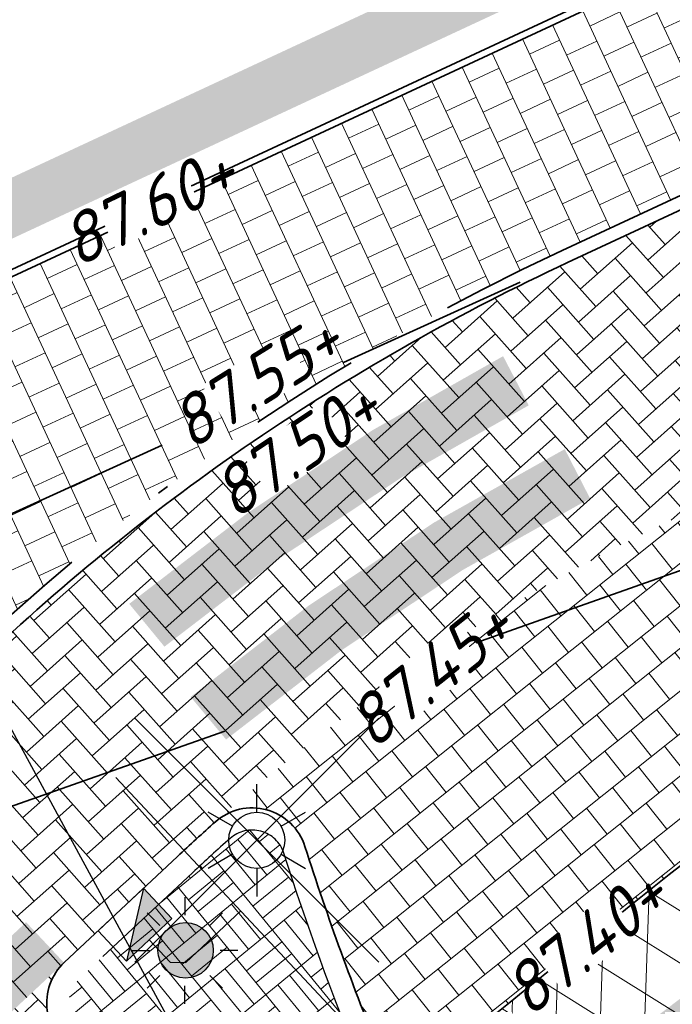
# Model space of a CAD drawing. Header units: metres. Extents: x 195696 to 514079, y 327475 to 328989.
# Tile 90 of 256: x 196032.59 to 196038.48, y 327684.11 to 327692.99. Entities that reach past the tile are written whole.
import ezdxf
from ezdxf import colors
from ezdxf.entities.mleader import LeaderData, LeaderLine
from ezdxf.enums import TextEntityAlignment as Align
from ezdxf.math import Vec2, Vec3

# ---------------------------------------------------------------- set-up
doc = ezdxf.new("R2010")
doc.units = ezdxf.units.M
for name, pattern in [('11strp', [2, 1, -1]), ('CENTER2', [1.125, 0.75, -0.125, 0.125, -0.125]), ('RI-GWA-SO', [18.450000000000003, 6, -1.8, 1.75, -1.8, 1.75, -1.8, 1.75, -1.8]), ('RI-HWA', [7.4, 5, -2.4]), ('RI-HWA_AANSLUITLEIDING-SO', [4.8, 3, -1.8]), ('VH-RIJWIELPADBAND', [20, 8, -2, 2, -2, 0, -2, 2, -2]), ('VH-TROTTOIRBAND_180-200', [20, 10, -2, 2, -2, 2, -2])]:
    doc.linetypes.add(name, pattern=pattern)
for name, color, linetype, lineweight in [('mk-nw-11streep 0.10', 7, '11strp', 35), ('N-WE-KG-WERKGRENS-200-G', 14, 'CENTER2', 35), ('N-WE-OV-ARMATUUR-S-250', 7, 'Continuous', 25), ('N-WE-RI-GWA_TRANSPORTLEIDING-G', 30, 'RI-GWA-SO', 35), ('N-WE-RI-HWA_KOLK_TROTTOIRKOLK-S-250', 150, 'Continuous', 25), ('N-WE-RI-HWA_KOLKAANSLUITLEIDING_PVC-G', 150, 'RI-HWA_AANSLUITLEIDING-SO', 25), ('N-WE-RI-HWA_RIOOLLEIDING_PVC_315-G', 150, 'RI-HWA', 35), ('N-WE-VH-GESLOTENVERHARDING-A-200', 252, 'Continuous', 18), ('N-WE-VH-KANTOPSLUITING_OPSLUITBAND_60X200-G', 5, 'Continuous', 35), ('N-WE-VH-KANTOPSLUITING_RIJWIELPADBAND_40 120_250-G', 1, 'VH-RIJWIELPADBAND', 35), ('N-WE-VH-KANTOPSLUITING_TROTTOIRBAND_180 200_250-G', 6, 'VH-TROTTOIRBAND_180-200', 25), ('N-WE-VH-KANTOPSLUITING_VOORKANTBAND-G', 2, 'Continuous', 35), ('N-WE-VH-KANTVERHARDING-G', 5, 'Continuous', 35), ('N-WE-VH-OPENVERHARDING_BETONSTRAATSTEEN_GRIJS-A', 252, 'Continuous', 18), ('N-WE-VH-OPENVERHARDING_BETONSTRAATSTEEN_ROOD-A', 13, 'Continuous', 18), ('N-WE-VH-TEGEL-A', 252, 'Continuous', 18), ('N-WE-VW-VERKEERSTEKEN_BORD_L-S', 7, 'Continuous', 25), ('V-WE-OV-ARMATUUR-S-250', 7, 'Continuous', 25), ('X-XX-AL-M', 6, 'Continuous', 18), ('X-XX-AL-T18', 7, 'Continuous', 18)]:
    doc.layers.add(name, color=color, linetype=linetype, lineweight=lineweight)
doc.styles.add('NLCS-ISO', font='NLCS-ISO.ttf')
doc.styles.add('NLCS-ISO-M200-T18_CURSIEF', font='NLCS-ISO.ttf', dxfattribs={"oblique": 15, "height": 0.36})
doc.styles.add('NLCS-ISO-M250-T18', font='NLCS-ISO.ttf', dxfattribs={"height": 0.45})
doc.styles.add('NLCS-ISO-M250-T18_CURSIEF', font='NLCS-ISO.ttf', dxfattribs={"oblique": 15, "height": 0.45})
doc.dimstyles.new('NLCS-M250-T18-PIJL_L2_H2', dxfattribs={"dimscale": 0.25, "dimtxt": 2.5, "dimasz": 1.8, "dimexe": 2, "dimexo": 2, "dimgap": 0.7, "dimtad": 1, "dimzin": 0, "dimdsep": 46, "dimtxsty": 'NLCS-ISO-M250-T18', "dimcen": 0, "dimdle": 2, "dimclrd": 256, "dimclre": 256, "dimclrt": 7, "dimazin": 0, "dimtfac": 1, "dimtdec": 3, "dimtofl": 0, "dimtmove": 0, "dimatfit": 3, "dimfxl": 2, "dimfxlon": 1, "dimtfillclr": 256, "dimtolj": 1, "dimtzin": 0, "dimlwd": -1, "dimlwe": -1, "dimarcsym": 0})

# ---------------------------------------------------------------- blocks, each defined once
blk = doc.blocks.new('*D122')
at = {"layer": 'defpoints', "color": 0, "transparency": 16777216}
for p in [(196030.9052933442, 327698.4280130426), (196043.3732493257, 327690.0883443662)]:
    blk.add_point(p, dxfattribs=at)
at = {"layer": 'X-XX-AL-M', "transparency": 16777216}
blk.add_line((196040.7632905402, 327691.8341150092), (196042.9992106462, 327690.3385344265), dxfattribs=at)
blk.add_solid([(196043.0409089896, 327690.4008742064), (196042.9575123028, 327690.2761946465), (196043.3732493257, 327690.0883443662)], dxfattribs=at)
at = {"layer": 'X-XX-AL-M', "color": 7, "transparency": 16777216, "insert": (196041.9166224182, 327691.5438985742), "char_height": 0.45, "attachment_point": 5, "rotation": 326.2219026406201, "style": 'NLCS-ISO-M250-T18', "bg_fill": 3, "box_fill_scale": 1.1, "bg_fill_color": 256, "bg_fill_true_color": 13158600, "bg_fill_transparency": 0}
blk.add_mtext('\\A1;R=15.00', dxfattribs=at)
blk = doc.blocks.new('V-SOV-ARMATUUR-SO')
for p, q in [((8.349587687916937e-10, 1.265625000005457), (1.669846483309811e-09, 2.53125000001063)), ((-1.096064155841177, 0.6328125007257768), (-2.192125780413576, 1.265625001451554)), ((1.096064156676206, 0.6328124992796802), (2.192125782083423, 1.26562499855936)), ((-1.096064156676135, -0.6328124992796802), (-2.192125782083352, -1.26562499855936)), ((1.096064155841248, -0.6328125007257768), (2.192125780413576, -1.265625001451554)), ((-8.349587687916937e-10, -1.265625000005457), (-1.669775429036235e-09, -2.53125000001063))]:
    blk.add_line(p, q)
for points in [[(5.5, 5.5), (-5.5, -5.5)], [(-5.5, 5.5), (5.5, -5.5)]]:
    blk.add_lwpolyline(points)
blk.add_circle((0, 0), 1.265625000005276)
at = {"style": 'NLCS-ISO'}
blk.add_attdef('TYPE', text='', height=1.75, dxfattribs=at).set_placement((0.1052451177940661, 3.816837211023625), align=Align.MIDDLE_CENTER)
blk = doc.blocks.new('SOV-ARMATUUR_SPOT_01-SO')
h = blk.add_hatch(color=256)
edge = h.paths.add_edge_path()
edge.add_arc((0, 0), 1.00012424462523, 0, 360)
at = {"flags": 128}
for points in [[(-0.004839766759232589, 1.947991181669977), (-0.004839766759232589, 1.307911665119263)], [(-1.362653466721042, 1.385566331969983), (-0.9100489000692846, 0.9329617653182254)], [(1.352973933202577, 1.385566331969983), (0.9003693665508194, 0.9329617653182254)], [(-1.92507831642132, 0.02775263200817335), (-1.284998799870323, 0.02775263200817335)], [(1.915398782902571, 0.02775263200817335), (1.275319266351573, 0.02775263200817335)], [(-1.362653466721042, -1.330061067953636), (-0.9100489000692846, -0.8774565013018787)], [(1.352973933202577, -1.330061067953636), (0.9003693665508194, -0.8774565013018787)], [(-0.004839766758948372, -1.892485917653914), (-0.004839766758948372, -1.252406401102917)]]:
    blk.add_lwpolyline(points, dxfattribs=at)
blk.add_circle((0, 0), 1.00012424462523)
at = {"style": 'NLCS-ISO'}
blk.add_attdef('TYPE', text='', height=1.8, dxfattribs=at).set_placement((0.1052451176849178, 3.56998901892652), align=Align.MIDDLE_CENTER)
blk = doc.blocks.new('SRI-KOLK_TROTTOIR-SO')
blk.add_hatch(color=256).paths.add_polyline_path([(1.125000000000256, 1.499999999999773), (-1.124999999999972, 1.499999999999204), (-1.124999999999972, 5.684341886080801e-13)])
blk.add_line((-1.124999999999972, 0), (1.124999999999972, 1.499999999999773))
at = {"flags": 128}
blk.add_lwpolyline([(-1.124999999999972, 0), (1.124999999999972, 0), (1.124999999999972, 1.499999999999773), (-1.124999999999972, 1.499999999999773)], close=True, dxfattribs=at)

msp = doc.modelspace()

# ---------------------------------------------------------------- hatches: boundary and pattern name
at = {"layer": 'N-WE-VH-GESLOTENVERHARDING-A-200', "lineweight": 0}
h = msp.add_hatch(dxfattribs=at)
h.set_pattern_fill('AVH-GESLOTEN-SOD', color=256, scale=0.2, angle=28, pattern_type=2)
h.set_pattern_definition([(87.99999999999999, (0, 0), (-0.3997563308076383, 0.01395979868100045), []), (148, (0, 0), (-0.2119677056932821, -0.3392192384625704), [])])
edge = h.paths.add_edge_path()
edge.add_line((196026.8631397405, 327675.6643210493), (196028.6413619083, 327672.1189636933))
edge.add_arc((196029.1059496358, 327672.3037831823), 0.4999999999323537, 126.28143148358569, 201.6933538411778, ccw=False)
edge.add_arc((195991.3818437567, 327723.6939985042), 63.24999917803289, 306.2813402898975, 307.0398418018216)
edge.add_line((196029.4817600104, 327673.2067845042), (196037.5175742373, 327679.2709703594))
edge.add_arc((196107.5631562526, 327588.4218612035), 114.7167999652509, 126.44709753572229, 127.63258668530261, ccw=False)
edge.add_arc((195954.1910585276, 327795.6090339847), 143.0613822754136, 306.5622702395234, 307.5174127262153)
edge.add_arc((196041.4830001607, 327681.9502605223), 0.2508643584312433, 37.03281675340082, 131.7974654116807, ccw=False)
edge.add_arc((196059.4520842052, 327693.3031306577), 21.00502132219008, 199.195798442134, 212.2280615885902, ccw=False)
edge.add_line((196039.6149319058, 327686.3967343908), (196039.6160288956, 327686.3927906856))
edge.add_arc((196039.3784738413, 327686.3252973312), 0.2469569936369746, -51.865141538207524, 15.860732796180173, ccw=False)
edge.add_arc((196193.8027407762, 327489.6327582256), 249.8226516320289, 128.1356313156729, 129.2607762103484)
edge.add_arc((196181.3363451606, 327504.860771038), 230.1426328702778, 129.2569575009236, 129.3538991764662)
edge.add_line((196035.4009321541, 327682.8171890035), (196031.1547055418, 327679.2560002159))
edge.add_arc((196193.8027448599, 327489.632753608), 249.8226577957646, 130.6211157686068, 131.0896321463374)
edge.add_arc((195990.1752496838, 327723.140617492), 60.00000000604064, 307.69549554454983, 311.08963215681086, ccw=False)
at = {"layer": 'N-WE-VH-OPENVERHARDING_BETONSTRAATSTEEN_GRIJS-A', "lineweight": 0}
h = msp.add_hatch(dxfattribs=at)
h.set_pattern_fill('AVH-BSS_DIKFORMAAT_BLOK', color=256, scale=2, angle=39.30543104, pattern_type=2)
h.set_pattern_definition([(39.30543104, (196035.2740905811, 327682.9718215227), (-0.2622500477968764, 0.3203449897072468), []), (39.30543104, (196035.1866738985, 327683.078603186), (0.0580949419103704, 0.5825950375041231), [0.414, -0.414]), (39.30543104, (196035.0992572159, 327683.1853848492), (0.0580949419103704, 0.5825950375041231), [0.414, -0.414]), (129.30543104, (196035.2740905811, 327682.9718215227), (-0.3203449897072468, -0.2622500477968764), []), (129.30543104, (196035.1673089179, 327682.8844048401), (-0.5825950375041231, 0.0580949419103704), [0.414, -0.414]), (129.30543104, (196035.0605272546, 327682.7969881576), (-0.5825950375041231, 0.0580949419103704), [0.414, -0.414])])
edge = h.paths.add_edge_path()
edge.add_arc((196035.385823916, 327683.4509871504), 0.2999909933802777, 309.2620479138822, 382.2605995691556)
edge.add_arc((196059.4482632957, 327693.2997709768), 25.70000000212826, 197.7380692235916, 202.2593266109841, ccw=False)
edge.add_arc((196034.6843225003, 327685.3784556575), 0.2999999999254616, 17.73806932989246, 131.5805147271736)
edge.add_arc((196045.9667443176, 327672.6620502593), 17.30000024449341, 131.5805147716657, 133.1005329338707)
edge.add_line((196034.1459903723, 327685.2937478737), (196033.1252919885, 327684.3385774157))
edge.add_arc((196033.3302761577, 327684.119530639), 0.3000000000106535, 133.1005328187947, 242.4267239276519)
edge.add_line((196033.1914113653, 327683.8536047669), (196034.8351538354, 327682.9952529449))
edge.add_line((196034.8351538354, 327682.9952529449), (196035.0524602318, 327683.1775016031))
edge.add_line((196035.0524602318, 327683.1775016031), (196035.2434513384, 327682.9497710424))
edge.add_line((196035.2434513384, 327682.9497710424), (196035.5756786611, 327683.2187162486))
h = msp.add_hatch(dxfattribs=at)
h.set_pattern_fill('AVH-BSS_KEIFORMAAT_KEPER', color=256, scale=2, angle=-46.89946719, pattern_type=2)
h.set_pattern_definition([(313.10053281, (196027.736232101, 327685.2087811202), (0.2968216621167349, -0.009843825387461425), [0.63, -0.21]), (223.10053281, (196028.0428975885, 327685.4957589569), (0.2968216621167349, -0.009843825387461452), [0.63, -0.21])])
edge = h.paths.add_edge_path()
edge.add_line((196034.669357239, 327682.8562040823), (196033.0988348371, 327683.6763208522))
edge.add_arc((196033.3302761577, 327684.119530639), 0.4999999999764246, 133.1005328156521, 242.42672392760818, ccw=False)
edge.add_line((196032.9886358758, 327684.4846086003), (196028.9677137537, 327680.7218260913))
edge.add_arc((196029.3093540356, 327680.3567481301), 0.4999999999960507, 64.61333838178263, 133.1005328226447, ccw=False)
edge.add_line((196029.5237164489, 327680.808465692), (196031.2505874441, 327679.9889796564))
edge.add_line((196031.2505874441, 327679.9889796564), (196034.669357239, 327682.8562040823))
at = {"layer": 'N-WE-VH-OPENVERHARDING_BETONSTRAATSTEEN_ROOD-A', "lineweight": 0}
h = msp.add_hatch(dxfattribs=at)
h.set_pattern_fill('AVH-BSS_KEIFORMAAT_KEPER', color=256, scale=2, angle=41.71091733, pattern_type=2)
h.set_pattern_definition([(41.71091733, (0, 0), (0.01703914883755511, 0.2964956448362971), [0.63, -0.21]), (311.71091733, (-0.279456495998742, 0.3135347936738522), (0.01703914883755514, 0.2964956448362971), [0.63, -0.21])])
edge = h.paths.add_edge_path()
edge.add_arc((196037.1885252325, 327698.3568886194), 7.000000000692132, 294.9458778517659, 307.1630261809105)
edge.add_arc((196041.2762466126, 327693.7850651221), 1.016425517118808, 277.966664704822, 277.9667789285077)
edge.add_line((196041.4171220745, 327692.778449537), (196039.0269807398, 327688.4037298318))
edge.add_arc((196038.7838702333, 327688.345443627), 0.2500000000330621, 13.48229141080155, 114.6074170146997)
edge.add_arc((196045.9667442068, 327672.6620502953), 17.50000014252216, 114.6074168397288, 133.1005326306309)
edge.add_line((196034.0093342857, 327685.4397790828), (196028.9927917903, 327680.7452941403))
edge.add_line((196028.9927917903, 327680.7452941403), (196026.8853432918, 327682.1970681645))
edge.add_line((196026.8853432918, 327682.1970681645), (196032.3011327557, 327687.2651687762))
edge.add_arc((196045.966744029, 327672.662050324), 20.00000000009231, 114.94583962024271, 133.1005328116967, ccw=False)
edge.add_line((196037.5315168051, 327690.7961877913), (196040.1408589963, 327692.0099424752))
at = {"layer": 'N-WE-VH-TEGEL-A', "lineweight": 0}
h = msp.add_hatch(dxfattribs=at)
h.set_pattern_fill('AVH-TEGEL_300X300_HALFST', color=256, angle=24.9458396, pattern_type=2)
h.set_pattern_definition([(24.9458396, (196025.9705386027, 327687.6242984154), (0.2087478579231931, 0.2625344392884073), [0.3, -0.3]), (114.9458396, (196025.9705386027, 327687.6242984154), (-0.2720120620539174, -0.1265284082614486), [])])
edge = h.paths.add_edge_path()
edge.add_arc((196030.0425431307, 327685.836363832), 0.3799999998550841, 242.4267239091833, 313.1005328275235)
edge.add_line((196030.3021897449, 327685.5589045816), (196032.2191390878, 327687.3527874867))
edge.add_arc((196045.9667440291, 327672.6620503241), 20.1200000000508, 114.945839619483, 133.10053281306, ccw=False)
edge.add_line((196037.4809054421, 327690.9049926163), (196040.0902476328, 327692.1187472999))
edge.add_arc((196037.1885294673, 327698.3568905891), 6.880000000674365, 294.9458396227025, 324.9294405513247)
edge.add_line((196042.8194315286, 327694.4037472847), (196041.7597006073, 327694.9687430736))
edge.add_line((196041.7597006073, 327694.9687430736), (196025.9705386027, 327687.6242984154))
edge.add_line((196025.9705386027, 327687.6242984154), (196026.6005191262, 327687.2050758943))
edge.add_line((196026.6005191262, 327687.2050758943), (196029.866647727, 327685.4995243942))
h = msp.add_hatch(dxfattribs=at)
h.set_pattern_fill('AVH-TEGEL_300X300_HALFST', color=256, angle=-51.43074724, pattern_type=2)
h.set_pattern_definition([(308.56925276, (196035.5957890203, 327688.0334563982), (0.304316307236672, -0.1410375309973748), [0.3, -0.3]), (38.56925276, (196035.5957890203, 327688.0334563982), (-0.1870380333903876, 0.2345565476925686), [])])
h.paths.add_polyline_path([(196039.529397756, 327686.1298139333, -0.5149189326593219), (196039.1388590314, 327686.2444114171, -0.02476523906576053), (196038.540759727, 327688.2871574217, -0.3584204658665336), (196038.679770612, 327688.5727391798, 0.0741948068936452), (196034.3524865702, 327685.7524675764, -0.5420659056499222), (196035.1605521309, 327685.5307886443, 0.0197008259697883), (196035.8474155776, 327683.6431676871, -0.3314069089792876), (196035.7022459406, 327683.0638591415, -0.004907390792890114)])

# ---------------------------------------------------------------- linework, layer by layer
at = {"layer": 'mk-nw-11streep 0.10', "linetype": 'ByBlock', "ltscale": 2, "const_width": 0.5, "flags": 128}
for points in [[(196037.0647654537, 327689.7300694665, 0.05201828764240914), (196033.7337330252, 327687.5252916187, 0.05201828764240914)], [(196037.6195935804, 327688.8912702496, 0.05487696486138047), (196034.2890686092, 327686.6868282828, 0.05487696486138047)]]:
    msp.add_lwpolyline(points, format="xyb", dxfattribs=at)
msp.add_lwpolyline([(196039.7277505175, 327684.735229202), (196036.4581303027, 327682.2678271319)], dxfattribs=at)
at = {"layer": 'mk-nw-11streep 0.10', "ltscale": 2, "const_width": 0.5, "flags": 128}
msp.add_lwpolyline([(196032.8152834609, 327684.6647778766), (196028.7994258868, 327680.9067347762)], dxfattribs=at)
at = {"layer": 'N-WE-KG-WERKGRENS-200-G', "ltscale": 20, "const_width": 0.5, "flags": 128}
msp.add_lwpolyline([(195828.5449324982, 327534.879240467, 0.003022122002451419), (195829.93590122, 327535.771814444, 0.01445730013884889), (195849.9203571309, 327549.7795194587), (195856.8154032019, 327554.916298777, 0.003168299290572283), (195864.1639217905, 327560.5850023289, 0.004116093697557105), (195873.665133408, 327568.1354444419), (195875.2468758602, 327569.7402853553, -0.04590442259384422), (195893.6684553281, 327584.1758765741, -0.003920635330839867), (195895.415665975, 327585.2829132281), (195899.6903654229, 327587.1140162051), (195908.6549476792, 327591.1456296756), (195913.7783480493, 327593.5262803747), (195911.7519175, 327599.815644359, 0.01672595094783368), (195914.3030782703, 327602.3834741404, -0.05873833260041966), (195918.1914157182, 327605.6903519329, -0.0149636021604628), (195933.7835255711, 327615.4114837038, -0.02290013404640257), (195960.6453597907, 327629.6436936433), (195962.2695904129, 327626.1022357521), (195964.6556142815, 327627.196545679), (195963.0164419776, 327630.7705827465), (195985.3556549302, 327641.6865604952), (195986.2883373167, 327639.6407298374), (195991.3787427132, 327641.9896044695), (195991.2167854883, 327642.3405929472), (196016.8331699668, 327654.1033951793), (196043.3648561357, 327666.2187952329), (196062.7450758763, 327674.9827924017, -0.2249660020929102), (196073.449816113, 327674.7914675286, -0.1421209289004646), (196089.6624870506, 327659.9048043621), (196098.6602686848, 327645.085066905), (196102.7039221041, 327638.3856411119), (196105.2942913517, 327634.0936276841), (196104.5483598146, 327630.4830016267), (196106.5069983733, 327630.0783598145), (196106.8157439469, 327631.572819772), (196109.5556329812, 327627.0332549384), (196106.9175713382, 327623.6433724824), (196107.2726273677, 327621.2378997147), (196108.1724373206, 327618.762568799), (196115.3588616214, 327620.4646843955), (196117.1091711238, 327616.5289866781), (196119.7797565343, 327617.7166670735), (196121.91969184, 327613.0267845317, -0.00392140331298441), (196122.0892688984, 327612.647286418), (196123.750845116, 327608.8491332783), (196134.2791748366, 327613.0028017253), (196129.7162030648, 327622.9043765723), (196131.4787331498, 327623.7577356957), (196131.9220392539, 327622.8057424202), (196136.5309742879, 327625.0444784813), (196135.9782779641, 327626.2430509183, 0.0008442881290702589), (196135.4677727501, 327627.3242460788, 0.00200703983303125), (196134.3940288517, 327629.5648853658, 0.01591494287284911), (196124.8497653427, 327647.7894020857), (196123.6001729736, 327650.0628411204), (196120.6893621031, 327655.3570407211, -0.0299467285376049), (196119.8876454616, 327657.1722740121, -0.03392687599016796), (196119.2473421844, 327659.3243675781, -0.079656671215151), (196118.7071710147, 327669.5938870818, -0.05596398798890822), (196120.895766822, 327679.4810814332, -0.02465094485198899), (196122.3280872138, 327683.3089118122, -0.06398449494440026), (196127.6991712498, 327692.3564989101, -0.0612915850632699), (196136.293138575, 327701.4290951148, -0.002153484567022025), (196137.0448438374, 327702.0496886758), (196134.1238128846, 327705.3584450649), (196130.8403230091, 327710.2730661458), (196128.7795578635, 327714.2167266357), (196130.2824716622, 327714.9511575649), (196136.9835533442, 327718.6725045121), (196150.0915809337, 327725.9518544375), (196156.6698113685, 327729.6049777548, 0.02051814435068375), (196159.759876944, 327731.9555349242, 0.01138610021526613), (196162.7602591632, 327734.61370686), (196165.2195120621, 327736.8760195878), (196167.7078296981, 327739.1642312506), (196170.8379913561, 327742.0864486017), (196172.2114536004, 327743.3378795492), (196172.7900103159, 327745.3866384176), (196177.2139084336, 327749.0588039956), (196171.1339694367, 327757.446802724), (196170.3308734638, 327756.8646883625), (196166.3917223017, 327754.1642742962, -0.0100198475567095), (196156.8914572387, 327748.0422097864, -0.01471472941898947), (196147.7306214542, 327742.3407961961, -0.01528916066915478), (196132.0511333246, 327733.9555756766), (196122.9626991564, 327729.5143181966), (196100.9848614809, 327719.042824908), (196087.5797895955, 327712.7232624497), (196081.7786652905, 327709.9886752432, -0.2480229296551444), (196065.9737873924, 327710.7727387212, -0.0712461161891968), (196063.1016454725, 327712.8429666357), (196060.8679620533, 327714.9103437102), (196050.3103998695, 327724.2971762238), (196044.9293871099, 327729.4094879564), (196037.4614946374, 327736.5039462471), (196032.9629942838, 327731.7832916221), (196022.0346868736, 327741.8797633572), (196018.5616055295, 327737.8270700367), (196029.6593570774, 327728.3165073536), (196024.2891402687, 327722.6810873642), (196034.8576936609, 327713.3451998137), (196036.6471843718, 327711.7636285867), (196037.5375465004, 327710.9511731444), (196040.1934819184, 327706.0842392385), (196041.8161890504, 327702.9959890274), (196042.3214468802, 327700.6229266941), (196041.2663362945, 327695.3568707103), (196023.709869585, 327687.1903512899), (196023.4951042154, 327687.5758275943), (195979.9437075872, 327667.9113284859), (195976.7737302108, 327674.8803333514), (195975.8441556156, 327679.2544665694), (195926.1986886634, 327656.7524510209), (195882.7902105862, 327637.089170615), (195881.879234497, 327639.009765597), (195874.9585656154, 327635.9455117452), (195875.384539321, 327634.9207798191, -0.04918109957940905), (195875.5385754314, 327634.4258961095, -0.2318256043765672), (195874.9557544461, 327632.1454860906, -0.07746400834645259), (195874.3361499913, 327631.6101987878), (195873.9705564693, 327631.4274020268), (195873.5946628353, 327631.2433504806), (195871.5802376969, 327630.3158382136), (195870.8957485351, 327630.0005341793), (195869.0103416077, 327629.1436501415), (195872.6494445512, 327620.8904526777), (195873.4676874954, 327621.2196042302, -0.07566582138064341), (195875.1650564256, 327621.7493192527), (195875.3232605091, 327621.7713942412), (195875.4866921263, 327621.7896601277, -0.08613164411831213), (195877.2482289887, 327621.6983242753, -0.01963332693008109), (195877.6368416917, 327621.5943180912, -0.1395863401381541), (195880.0341996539, 327620.0301874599, -0.05548109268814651), (195880.685988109, 327619.0919567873), (195880.8395418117, 327618.7565879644), (195880.9070976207, 327618.608889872), (195878.4306356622, 327617.5280064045), (195879.5647862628, 327616.8923987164), (195882.3475669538, 327610.7493257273), (195879.8452018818, 327608.734657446, 0.1964746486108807), (195876.1627006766, 327602.0723668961, -0.1879515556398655), (195875.3311774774, 327600.5077894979), (195872.4633350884, 327598.0391846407, 0.01059940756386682), (195868.9136781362, 327594.85022724), (195868.0938996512, 327594.081733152, -0.02178076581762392), (195864.8276881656, 327591.2767985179), (195861.4742628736, 327588.6417396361), (195859.1297837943, 327585.548004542, -0.03149793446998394), (195856.5342211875, 327582.6121502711, -0.008822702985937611), (195850.2659221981, 327577.0803502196, -0.01452253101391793), (195839.5124260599, 327568.4463028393), (195839.2340966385, 327568.2322805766, -0.02049592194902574), (195820.3248775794, 327554.9465112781), (195818.0145626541, 327553.4715049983), (195816.984273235, 327552.8391840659), (195828.5449324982, 327534.879240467)], format="xyb", close=True, dxfattribs=at)
at = {"layer": 'N-WE-RI-GWA_TRANSPORTLEIDING-G', "elevation": 87.49799999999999, "flags": 128}
msp.add_lwpolyline([(196047.4332613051, 327695.3198778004), (196004.1885189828, 327675.6468775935)], dxfattribs=at)
at = {"layer": 'N-WE-RI-HWA_KOLKAANSLUITLEIDING_PVC-G'}
for points in [[(196035.2835010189, 327683.2050031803), (196035.1184980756, 327683.4250009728), (196035.1384962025, 327683.5650012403), (196035.4921140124, 327683.8302219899), (196035.5037851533, 327683.9632386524), (196033.4045927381, 327686.2064427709)], [(196033.7552152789, 327684.6883853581), (196033.9431174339, 327684.4875924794), (196034.0844610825, 327684.4829049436), (196034.5818798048, 327684.9483898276)]]:
    msp.add_lwpolyline(points, dxfattribs=at)
at = {"layer": 'N-WE-RI-HWA_RIOOLLEIDING_PVC_315-G'}
msp.add_line((196076.3151875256, 327701.3237327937, 3.048003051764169), (196020.1698853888, 327681.5438900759, 84.44999694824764), dxfattribs=at)
at = {"layer": 'N-WE-VH-KANTOPSLUITING_OPSLUITBAND_60X200-G', "flags": 128}
msp.add_lwpolyline([(196025.8791316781, 327687.5817798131), (196041.7597006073, 327694.9687430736), (196042.8932663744, 327700.6263687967), (196042.3478336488, 327703.1881219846), (196040.6871628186, 327706.3486226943), (196037.9842301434, 327711.3016778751), (196037.0213680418, 327712.1802895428), (196035.2285456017, 327713.7648053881), (196024.8635170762, 327722.9209062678)], dxfattribs=at)
at = {"layer": 'N-WE-VH-KANTOPSLUITING_RIJWIELPADBAND_40 120_250-G', "ltscale": 0.5, "flags": 128}
msp.add_lwpolyline([(196026.3458918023, 327724.4473268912), (196034.5355152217, 327717.4276128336, -0.0909051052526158), (196039.048431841, 327711.8566435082), (196041.7450504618, 327706.915158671), (196043.1219821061, 327704.2946553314, -0.08848366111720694), (196043.8528088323, 327701.9916812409, -0.1002065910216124), (196043.4363188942, 327695.9621520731, -0.2201300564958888), (196040.2472872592, 327692.1917954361), (196037.4809054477, 327690.9049926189, 0.07938090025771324), (196032.2191390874, 327687.3527874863), (196030.3021897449, 327685.5589045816, -0.3185341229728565), (196029.866647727, 327685.4995243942), (196025.8121103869, 327687.6167779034)], format="xyb", dxfattribs=at)
at = {"layer": 'N-WE-VH-KANTOPSLUITING_TROTTOIRBAND_180 200_250-G', "ltscale": 0.5, "flags": 128}
msp.add_lwpolyline([(196035.2434513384, 327682.9497710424, 0.03148868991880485), (196035.2740905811, 327682.9718215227, -0.0004230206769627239), (196035.5756786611, 327683.2187162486, 0.3297435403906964), (196035.6634567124, 327683.5646296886, -0.01973026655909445), (196034.9700602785, 327685.4698554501, 0.5420659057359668), (196034.4852209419, 327685.6028628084, 0.006632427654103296), (196034.1459903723, 327685.2937478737), (196033.1252919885, 327684.3385774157, 0.5168359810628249), (196033.1914113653, 327683.8536047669), (196034.8351538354, 327682.9952529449)], format="xyb", dxfattribs=at)
at = {"layer": 'N-WE-VH-KANTOPSLUITING_VOORKANTBAND-G', "flags": 128}
for points in [[(196026.4239870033, 327724.5384374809), (196034.6136104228, 327717.5187234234, -0.09090510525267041), (196039.1537679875, 327711.9141265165), (196041.8508392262, 327706.9718122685), (196043.2282103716, 327704.3504724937, -0.08848366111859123), (196043.9717840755, 327702.0073302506, -0.1002065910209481), (196043.5520125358, 327695.9302933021, -0.2201300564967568), (196040.2978986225, 327692.0829906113), (196037.5315168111, 327690.7961877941, 0.0793809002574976), (196032.3011327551, 327687.2651687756), (196030.3841834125, 327685.4712858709, -0.3185341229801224), (196029.81110181, 327685.3931540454), (196025.675, 327687.553), (196041.7068401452, 327695.0103281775), (196042.832, 327700.626), (196042.2908717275, 327703.1675363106), (196040.6342684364, 327706.3202958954), (196037.9363711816, 327711.2641237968), (196036.9812769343, 327712.1356472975), (196035.1888114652, 327713.7198476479), (196024.8218189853, 327722.877683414)], [(196035.8496905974, 327683.6376093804, -0.01975972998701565), (196035.1605521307, 327685.5307886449, 0.542065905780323), (196034.3524865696, 327685.7524675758, 0.006632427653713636), (196034.0093342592, 327685.439779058), (196032.9886358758, 327684.4846086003, 0.5168359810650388), (196033.0988348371, 327683.6763208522), (196034.669357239, 327682.8562040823)]]:
    msp.add_lwpolyline(points, format="xyb", dxfattribs=at)
at = {"layer": 'N-WE-VH-KANTVERHARDING-G'}
msp.add_lwpolyline([(196039.5309733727, 327686.131050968, 0.004909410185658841), (196035.7022345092, 327683.0638497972)], format="xyb", dxfattribs=at)

# ---------------------------------------------------------------- block references
at = {"layer": 'N-WE-OV-ARMATUUR-S-250', "xscale": 0.25, "yscale": 0.25, "zscale": 0.25, "rotation": 89.99153571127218}
msp.add_blockref('SOV-ARMATUUR_SPOT_01-SO', (196034.0833253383, 327684.593347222), dxfattribs=at)
at = {"layer": 'N-WE-RI-HWA_KOLK_TROTTOIRKOLK-S-250', "xscale": 0.25, "yscale": 0.25, "zscale": 0.25, "rotation": 223.1005328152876}
msp.add_blockref('SRI-KOLK_TROTTOIR-SO', (196033.4989850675, 327684.9621938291), dxfattribs=at)
at = {"layer": 'V-WE-OV-ARMATUUR-S-250', "xscale": 0.2, "yscale": 0.2, "zscale": 0.2}
msp.add_blockref('V-SOV-ARMATUUR-SO', (196034.726, 327685.586, 87.604), dxfattribs=at)

# ---------------------------------------------------------------- leaders
at = {"layer": 'N-WE-VW-VERKEERSTEKEN_BORD_L-S'}
ml = msp.add_multileader_mtext('Standard', dxfattribs=at)
ml.set_content('', color=256, style='NLCS-ISO-M200-T18_CURSIEF')
ml.set_leader_properties(color=256, linetype='ByLayer', lineweight=-1)
ml.build(insert=Vec2(0, 0))
ml.multileader.update_dxf_attribs({"text_left_attachment_type": 5, "text_right_attachment_type": 5, "dogleg_length": 0.36, "arrow_head_size": 0.36})
ctx = ml.context
ctx.base_point, ctx.char_height, ctx.arrow_head_size, ctx.landing_gap_size, ctx.plane_origin, ctx.plane_x_axis, ctx.plane_y_axis = Vec3(196038.2550325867, 327695.114775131), 0.36, 0.36, 0.18, Vec3(196039.2632576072, 327692.5225025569), Vec3(-0.9999734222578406, -0.00729073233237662), Vec3(0.00729073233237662, -0.9999734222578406)
ctx.left_attachment, ctx.right_attachment = 5, 5
notes = []
notes.append((ctx, [(0, (1, 1, 0), (196038.6150230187, 327695.1173997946), (-0.9999734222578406, -0.007290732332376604), 0.36, [(0, [(196042.0899702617, 327689.2001746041)], 0, [])])]))
ctx.mtext.insert, ctx.mtext.text_direction, ctx.mtext.rotation, ctx.mtext.flow_direction = Vec3(196038.0776620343, 327694.7534723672), Vec3(-0.9999734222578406, -0.00729073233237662), 3.148883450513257, 5
ml = msp.add_multileader_mtext('Standard', dxfattribs=at)
ml.set_content('', color=256, style='NLCS-ISO-M200-T18_CURSIEF')
ml.set_leader_properties(color=256, linetype='ByLayer', lineweight=-1)
ml.build(insert=Vec2(0, 0))
ml.multileader.update_dxf_attribs({"text_left_attachment_type": 5, "text_right_attachment_type": 5, "dogleg_length": 0.36, "arrow_head_size": 0.36})
ctx = ml.context
ctx.base_point, ctx.char_height, ctx.arrow_head_size, ctx.landing_gap_size, ctx.plane_origin, ctx.plane_x_axis, ctx.plane_y_axis = Vec3(196029.6751570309, 327691.1403487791), 0.36, 0.36, 0.18, Vec3(196030.6833820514, 327688.548076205), Vec3(-0.9999734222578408, -0.007290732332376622), Vec3(0.007290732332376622, -0.9999734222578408)
ctx.left_attachment, ctx.right_attachment = 5, 5
notes.append((ctx, [(0, (1, 1, 0), (196030.0351474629, 327691.1429734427), (-0.9999734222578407, -0.007290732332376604), 0.36, [(0, [(196034.1406993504, 327683.5860163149)], 0, [])])]))
ctx.mtext.insert, ctx.mtext.text_direction, ctx.mtext.rotation, ctx.mtext.flow_direction = Vec3(196029.4977864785, 327690.7790460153), Vec3(-0.9999734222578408, -0.007290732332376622), 3.148883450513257, 5
for ctx, leaders in notes:
    for number, flags, end, landing, length, lines in leaders:
        leader = LeaderData()
        leader.index, (leader.has_last_leader_line, leader.has_dogleg_vector, leader.attachment_direction) = number, flags
        leader.last_leader_point, leader.dogleg_vector, leader.dogleg_length = Vec3(end), Vec3(landing), length
        for number, points, colour, breaks in lines:
            line = LeaderLine()
            line.index, line.vertices, line.color, line.breaks = number, Vec3.list(points), colors.encode_raw_color(colour), breaks
            leader.lines.append(line)
        ctx.leaders.append(leader)

# ---------------------------------------------------------------- next in the draw order: texts
at = {"layer": 'X-XX-AL-T18', "char_height": 0.45, "attachment_point": 5, "rotation": 38.54034878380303, "style": 'NLCS-ISO-M250-T18_CURSIEF', "bg_fill": 3, "box_fill_scale": 1, "bg_fill_color": 256, "bg_fill_transparency": 0}
for s, insert in [('87.45+', (196036.2889273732, 327687.0864915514)), ('87.40+', (196037.6912691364, 327684.666151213))]:
    msp.add_mtext_dynamic_manual_height_columns(s, width=0.8572391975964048, gutter_width=4.5, heights=[0], dxfattribs=dict(at, insert=insert))

# ---------------------------------------------------------------- next in the draw order: dimensions: what is measured, and where the dimension line sits
at = {"layer": 'X-XX-AL-M'}
dim = msp.add_radius_dim(center=(196030.9052933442, 327698.4280130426), mpoint=(196043.3732493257, 327690.0883443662), dimstyle='NLCS-M250-T18-PIJL_L2_H2', override={"dimpost": 'R=<>', "dimtfill": 1}, dxfattribs=at)
dim.commit()
dim.dimension.update_dxf_attribs({"geometry": '*D122', "text_midpoint": (196041.6942312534, 327691.211419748), "dimtype": 164})

# ---------------------------------------------------------------- next in the draw order: texts
at = {"layer": 'X-XX-AL-T18', "char_height": 0.45, "attachment_point": 5, "style": 'NLCS-ISO-M250-T18_CURSIEF', "bg_fill": 3, "box_fill_scale": 1, "bg_fill_color": 256, "bg_fill_transparency": 0}
for s, insert, rotation in [('87.60+', (196033.744795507, 327691.3052400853), 25.79076290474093), ('87.55+', (196034.7162497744, 327689.7251934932), 31.88981848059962)]:
    msp.add_mtext_dynamic_manual_height_columns(s, width=0.8572391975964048, gutter_width=4.5, heights=[0], dxfattribs=dict(at, insert=insert, rotation=rotation))

# ---------------------------------------------------------------- next in the draw order: texts
at = {"layer": 'X-XX-AL-T18', "insert": (196035.0814411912, 327689.1114373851), "char_height": 0.45, "attachment_point": 5, "rotation": 33.82433067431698, "style": 'NLCS-ISO-M250-T18_CURSIEF', "bg_fill": 3, "box_fill_scale": 1, "bg_fill_color": 256, "bg_fill_transparency": 0}
msp.add_mtext_dynamic_manual_height_columns('87.50+', width=0.8572391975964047, gutter_width=4.499999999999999, heights=[0], dxfattribs=at)

doc.saveas('drawing.dxf')
